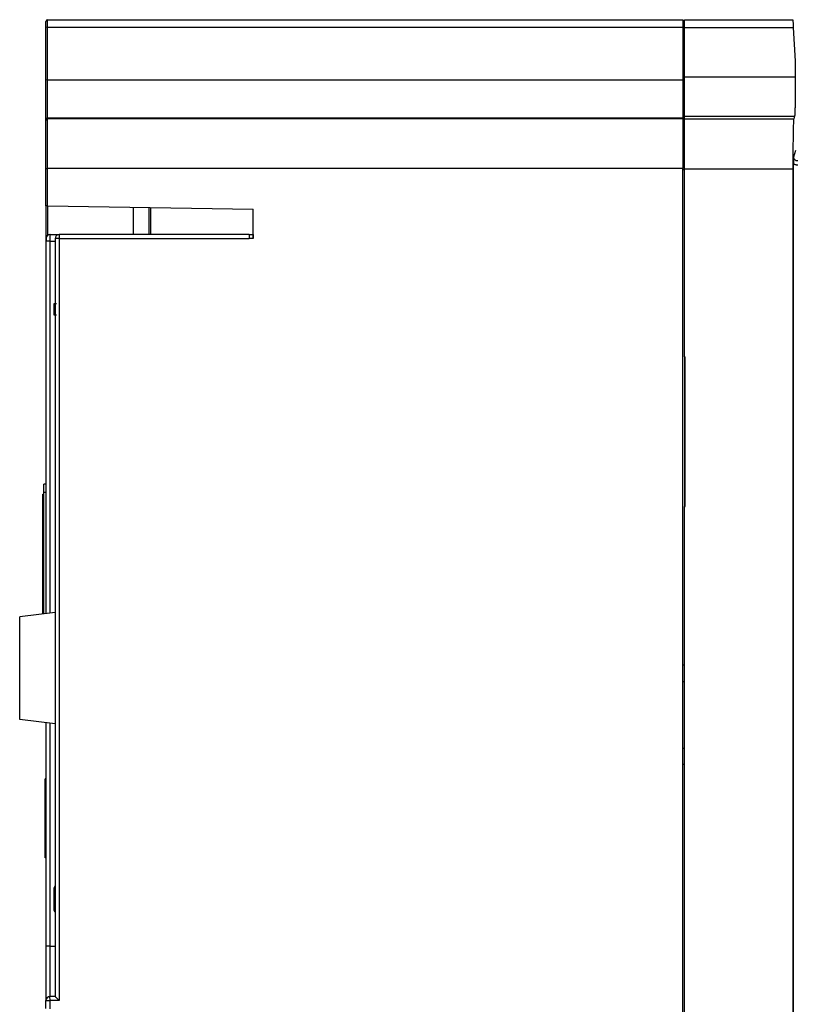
# Model space of a CAD drawing. Header units: inches. Extents: x 172 to 318, y 15 to 201.
# Tile 5 of 6: x 172 to 246, y 106 to 201. Entities that reach past the tile are written whole.
import ezdxf

# ---------------------------------------------------------------- set-up
doc = ezdxf.new("R2010")
doc.units = ezdxf.units.IN
doc.header["$MEASUREMENT"] = 0

# ---------------------------------------------------------------- blocks, each defined once
blk = doc.blocks.new('block 9')
at = {"color": 7, "lineweight": 25}
blk.add_open_spline([(175.107, 117.55), (175.057, 117.504), (175.028, 117.44), (175.028, 117.373)], degree=3, dxfattribs=at)
blk = doc.blocks.new('block 10')
at = {"color": 7, "lineweight": 25}
blk.add_open_spline([(175.028, 115.217), (175.028, 115.149), (175.057, 115.084), (175.108, 115.039)], degree=3, dxfattribs=at)
blk = doc.blocks.new('block 25')
at = {"color": 7, "lineweight": 25}
blk.add_open_spline([(174.258, 179.925), (174.258, 179.919), (174.257, 179.913), (174.257, 179.894), (174.257, 179.876), (174.257, 179.846), (174.257, 179.81), (174.257, 179.773), (174.257, 179.73), (174.257, 179.683), (174.257, 179.636), (174.257, 179.586), (174.256, 179.535)], degree=3, knots=[0, 0, 0, 0, 1, 1, 1, 2, 2, 2, 3, 3, 3, 4, 4, 4, 4], dxfattribs=at)
blk = doc.blocks.new('block 34')
at = {"color": 7, "lineweight": 25}
blk.add_lwpolyline([(235.589, 67.615), (235.589, 154.015)], dxfattribs=at)
blk = doc.blocks.new('block 35')
at = {"color": 7, "lineweight": 25}
blk.add_lwpolyline([(235.589, 154.015), (235.632, 154.015)], dxfattribs=at)
blk = doc.blocks.new('block 36')
at = {"color": 7, "lineweight": 25}
blk.add_lwpolyline([(235.632, 154.015), (235.632, 168.415)], dxfattribs=at)
blk = doc.blocks.new('block 37')
at = {"color": 7, "lineweight": 25}
blk.add_lwpolyline([(235.589, 168.415), (235.632, 168.415)], dxfattribs=at)
blk = doc.blocks.new('block 38')
at = {"color": 7, "lineweight": 25}
blk.add_lwpolyline([(235.589, 168.415), (235.589, 186.492)], dxfattribs=at)
blk = doc.blocks.new('block 39')
at = {"color": 7, "lineweight": 25}
blk.add_lwpolyline([(235.589, 186.492), (245.988, 186.492)], dxfattribs=at)
blk = doc.blocks.new('block 40')
at = {"color": 7, "lineweight": 25}
blk.add_lwpolyline([(245.988, 186.492), (245.988, 33.615)], dxfattribs=at)
blk = doc.blocks.new('block 42')
at = {"color": 7, "lineweight": 25}
blk.add_lwpolyline([(235.589, 191.285), (246.068, 191.285)], dxfattribs=at)
blk = doc.blocks.new('block 43')
at = {"color": 7, "lineweight": 25}
blk.add_open_spline([(246.068, 191.285), (246.067, 191.281), (246.066, 191.277), (246.065, 191.271), (246.063, 191.265), (246.062, 191.258), (246.061, 191.249), (246.06, 191.24), (246.059, 191.23), (246.058, 191.219), (246.057, 191.208), (246.055, 191.195), (246.054, 191.181), (246.053, 191.167), (246.052, 191.152), (246.051, 191.136), (246.05, 191.12), (246.049, 191.102), (246.048, 191.083), (246.047, 191.064), (246.046, 191.043), (246.045, 191.022), (246.044, 191), (246.043, 190.977), (246.041, 190.953), (246.04, 190.929), (246.039, 190.903), (246.038, 190.877), (246.037, 190.85), (246.036, 190.822), (246.035, 190.793), (246.031, 190.666), (246.026, 190.518), (246.023, 190.35), (246.018, 190.184), (246.015, 189.999), (246.012, 189.796), (246.008, 189.594), (246.005, 189.374), (246.003, 189.142), (246, 188.905), (245.997, 188.655), (245.995, 188.396), (245.995, 188.277), (245.994, 188.155), (245.993, 188.032), (245.992, 187.91), (245.992, 187.785), (245.991, 187.66), (245.99, 187.534), (245.99, 187.407), (245.99, 187.279), (245.989, 187.15), (245.989, 187.02), (245.989, 186.89), (245.989, 186.757), (245.989, 186.625), (245.988, 186.492)], degree=3, knots=[0, 0, 0, 0, 1, 1, 1, 2, 2, 2, 3, 3, 3, 4, 4, 4, 5, 5, 5, 6, 6, 6, 7, 7, 7, 8, 8, 8, 9, 9, 9, 10, 10, 10, 11, 11, 11, 12, 12, 12, 13, 13, 13, 14, 14, 14, 15, 15, 15, 16, 16, 16, 17, 17, 17, 18, 18, 18, 19, 19, 19, 19], dxfattribs=at)
blk = doc.blocks.new('block 44')
at = {"color": 7, "lineweight": 25}
blk.add_lwpolyline([(235.589, 186.492), (235.589, 191.285)], dxfattribs=at)
blk = doc.blocks.new('block 45')
at = {"color": 7, "lineweight": 25}
blk.add_lwpolyline([(246.155, 191.546), (246.068, 191.285)], dxfattribs=at)
blk = doc.blocks.new('block 46')
at = {"color": 7, "lineweight": 25}
blk.add_open_spline([(246.221, 195.332), (246.221, 195.272), (246.221, 195.214), (246.221, 195.155), (246.221, 195.096), (246.221, 195.038), (246.22, 194.98), (246.22, 194.923), (246.22, 194.865), (246.22, 194.808), (246.22, 194.751), (246.22, 194.694), (246.219, 194.638), (246.219, 194.582), (246.219, 194.526), (246.219, 194.47), (246.218, 194.415), (246.218, 194.359), (246.218, 194.305), (246.217, 194.25), (246.217, 194.195), (246.216, 194.141), (246.216, 194.087), (246.216, 194.034), (246.215, 193.98), (246.215, 193.927), (246.215, 193.874), (246.214, 193.822), (246.212, 193.616), (246.211, 193.417), (246.208, 193.231), (246.206, 193.046), (246.203, 192.872), (246.201, 192.712), (246.198, 192.553), (246.195, 192.406), (246.191, 192.276), (246.188, 192.144), (246.185, 192.028), (246.181, 191.929), (246.18, 191.884), (246.178, 191.842), (246.176, 191.805), (246.174, 191.767), (246.173, 191.734), (246.171, 191.704), (246.169, 191.675), (246.168, 191.649), (246.166, 191.628), (246.164, 191.606), (246.162, 191.588), (246.16, 191.575), (246.159, 191.562), (246.157, 191.554), (246.155, 191.546)], degree=3, knots=[0, 0, 0, 0, 1, 1, 1, 2, 2, 2, 3, 3, 3, 4, 4, 4, 5, 5, 5, 6, 6, 6, 7, 7, 7, 8, 8, 8, 9, 9, 9, 10, 10, 10, 11, 11, 11, 12, 12, 12, 13, 13, 13, 14, 14, 14, 15, 15, 15, 16, 16, 16, 17, 17, 17, 18, 18, 18, 18], dxfattribs=at)
blk = doc.blocks.new('block 47')
at = {"color": 7, "lineweight": 25}
blk.add_lwpolyline([(246.222, 196.815), (246.221, 195.332)], dxfattribs=at)
blk = doc.blocks.new('block 50')
at = {"color": 7, "lineweight": 25}
blk.add_lwpolyline([(246.065, 187.636), (246.279, 188.278)], dxfattribs=at)
blk = doc.blocks.new('block 51')
at = {"color": 7, "lineweight": 25}
blk.add_open_spline([(246.065, 187.636), (246.065, 187.608), (246.064, 187.581), (246.064, 187.553), (246.063, 187.526), (246.063, 187.499), (246.062, 187.471), (246.062, 187.443), (246.061, 187.414), (246.061, 187.384), (246.061, 187.357), (246.061, 187.33), (246.06, 187.301), (246.06, 187.265), (246.059, 187.228), (246.059, 187.188), (246.059, 187.149), (246.058, 187.109), (246.058, 187.067), (246.058, 187.028), (246.058, 186.987), (246.058, 186.946)], degree=3, knots=[0, 0, 0, 0, 1, 1, 1, 2, 2, 2, 3, 3, 3, 4, 4, 4, 5, 5, 5, 6, 6, 6, 7, 7, 7, 7], dxfattribs=at)
blk = doc.blocks.new('block 52')
at = {"color": 7, "lineweight": 25}
blk.add_lwpolyline([(246.058, 32.815), (246.058, 186.946)], dxfattribs=at)
blk = doc.blocks.new('block 59')
at = {"color": 7, "lineweight": 25}
blk.add_lwpolyline([(174.389, 182.937), (194.149, 182.592)], dxfattribs=at)
blk = doc.blocks.new('block 60')
at = {"color": 7, "lineweight": 25}
blk.add_lwpolyline([(174.389, 182.937), (174.389, 186.498)], dxfattribs=at)
blk = doc.blocks.new('block 61')
at = {"color": 7, "lineweight": 25}
blk.add_lwpolyline([(235.429, 186.498), (174.389, 186.498)], dxfattribs=at)
blk = doc.blocks.new('block 62')
at = {"color": 7, "lineweight": 25}
blk.add_lwpolyline([(235.429, 33.615), (235.429, 186.498)], dxfattribs=at)
blk = doc.blocks.new('block 78')
at = {"color": 7, "lineweight": 25}
blk.add_lwpolyline([(174.628, 105.771), (174.628, 106.543)], dxfattribs=at)
blk = doc.blocks.new('block 79')
at = {"color": 7, "lineweight": 25}
blk.add_lwpolyline([(175.509, 106.558), (174.628, 106.543)], dxfattribs=at)
blk = doc.blocks.new('block 80')
at = {"color": 7, "lineweight": 25}
blk.add_lwpolyline([(175.509, 179.775), (175.509, 106.558)], dxfattribs=at)
blk = doc.blocks.new('block 81')
at = {"color": 7, "lineweight": 25}
blk.add_lwpolyline([(175.509, 179.775), (193.749, 179.775)], dxfattribs=at)
blk = doc.blocks.new('block 82')
at = {"color": 7, "lineweight": 25}
blk.add_lwpolyline([(194.149, 179.775), (193.749, 179.775)], dxfattribs=at)
blk = doc.blocks.new('block 83')
at = {"color": 7, "lineweight": 25}
blk.add_lwpolyline([(194.149, 179.775), (194.149, 182.592)], dxfattribs=at)
blk = doc.blocks.new('block 84')
at = {"color": 7, "lineweight": 25}
blk.add_lwpolyline([(174.228, 182.94), (174.228, 186.498)], dxfattribs=at)
blk = doc.blocks.new('block 85')
at = {"color": 7, "lineweight": 25}
blk.add_lwpolyline([(174.228, 186.498), (174.389, 186.498)], dxfattribs=at)
blk = doc.blocks.new('block 86')
at = {"color": 7, "lineweight": 25}
blk.add_open_spline([(174.389, 182.937), (174.372, 182.938), (174.356, 182.938), (174.34, 182.938), (174.326, 182.939), (174.312, 182.939), (174.3, 182.939), (174.288, 182.939), (174.278, 182.939), (174.268, 182.939), (174.259, 182.94), (174.252, 182.94), (174.246, 182.94), (174.24, 182.94), (174.236, 182.94), (174.233, 182.94), (174.23, 182.94), (174.229, 182.94), (174.228, 182.94)], degree=3, knots=[0, 0, 0, 0, 1, 1, 1, 2, 2, 2, 3, 3, 3, 4, 4, 4, 5, 5, 5, 6, 6, 6, 6], dxfattribs=at)
blk = doc.blocks.new('block 94')
at = {"color": 7, "lineweight": 25}
blk.add_lwpolyline([(174.228, 105.775), (174.228, 106.543)], dxfattribs=at)
blk = doc.blocks.new('block 95')
at = {"color": 7, "lineweight": 25}
blk.add_lwpolyline([(174.228, 106.543), (174.628, 106.543)], dxfattribs=at)
blk = doc.blocks.new('block 97')
at = {"color": 7, "lineweight": 25}
blk.add_lwpolyline([(175.109, 179.775), (175.109, 106.951)], dxfattribs=at)
blk = doc.blocks.new('block 98')
at = {"color": 7, "lineweight": 25}
blk.add_lwpolyline([(175.509, 179.775), (175.109, 179.775)], dxfattribs=at)
blk = doc.blocks.new('block 99')
at = {"color": 7, "lineweight": 25}
blk.add_open_spline([(175.109, 106.951), (175.109, 106.951), (175.109, 106.95), (175.11, 106.949), (175.111, 106.948), (175.114, 106.946), (175.116, 106.944), (175.118, 106.941), (175.121, 106.938), (175.125, 106.935), (175.129, 106.931), (175.133, 106.927), (175.138, 106.922), (175.148, 106.912), (175.16, 106.901), (175.173, 106.887), (175.188, 106.873), (175.205, 106.856), (175.223, 106.839), (175.241, 106.821), (175.26, 106.802), (175.28, 106.783), (175.302, 106.761), (175.326, 106.737), (175.351, 106.713), (175.372, 106.693), (175.393, 106.671), (175.415, 106.65), (175.446, 106.62), (175.477, 106.589), (175.509, 106.558)], degree=3, knots=[0, 0, 0, 0, 1, 1, 1, 2, 2, 2, 3, 3, 3, 4, 4, 4, 5, 5, 5, 6, 6, 6, 7, 7, 7, 8, 8, 8, 9, 9, 9, 10, 10, 10, 10], dxfattribs=at)
blk = doc.blocks.new('block 100')
at = {"color": 7, "lineweight": 25}
blk.add_lwpolyline([(174.628, 106.543), (174.622, 106.943)], dxfattribs=at)
blk = doc.blocks.new('block 101')
at = {"color": 7, "lineweight": 25}
blk.add_lwpolyline([(175.109, 106.951), (174.622, 106.943)], dxfattribs=at)
blk = doc.blocks.new('block 105')
at = {"color": 7, "lineweight": 25}
blk.add_lwpolyline([(174.389, 186.498), (174.389, 191.297)], dxfattribs=at)
blk = doc.blocks.new('block 106')
at = {"color": 7, "lineweight": 25}
blk.add_lwpolyline([(235.429, 191.297), (174.389, 191.297)], dxfattribs=at)
blk = doc.blocks.new('block 107')
at = {"color": 7, "lineweight": 25}
blk.add_lwpolyline([(235.429, 191.297), (235.429, 186.498)], dxfattribs=at)
blk = doc.blocks.new('block 108')
at = {"color": 7, "lineweight": 25}
blk.add_lwpolyline([(235.589, 168.415), (235.589, 154.015)], dxfattribs=at)
blk = doc.blocks.new('block 117')
at = {"color": 7, "lineweight": 25}
blk.add_lwpolyline([(175.509, 180.175), (175.509, 179.775)], dxfattribs=at)
blk = doc.blocks.new('block 118')
at = {"color": 7, "lineweight": 25}
blk.add_lwpolyline([(193.749, 180.175), (175.509, 180.175)], dxfattribs=at)
blk = doc.blocks.new('block 119')
at = {"color": 7, "lineweight": 25}
blk.add_lwpolyline([(193.749, 180.175), (193.749, 179.775)], dxfattribs=at)
blk = doc.blocks.new('block 120')
at = {"color": 7, "lineweight": 25}
blk.add_open_spline([(175.509, 180.175), (175.287, 180.175), (175.109, 179.996), (175.109, 179.775)], degree=3, dxfattribs=at)
blk = doc.blocks.new('block 124')
at = {"color": 7, "lineweight": 25}
blk.add_open_spline([(174.622, 106.943), (174.403, 106.939), (174.228, 106.761), (174.228, 106.543)], degree=3, dxfattribs=at)
blk = doc.blocks.new('block 125')
at = {"color": 7, "lineweight": 25}
blk.add_lwpolyline([(174.228, 186.498), (174.228, 191.137)], dxfattribs=at)
blk = doc.blocks.new('block 126')
at = {"color": 7, "lineweight": 25}
blk.add_open_spline([(174.389, 191.297), (174.3, 191.297), (174.228, 191.225), (174.228, 191.137)], degree=3, dxfattribs=at)
blk = doc.blocks.new('block 127')
at = {"color": 7, "lineweight": 25}
blk.add_lwpolyline([(235.429, 137.215), (235.589, 137.212)], dxfattribs=at)
blk = doc.blocks.new('block 128')
at = {"color": 7, "lineweight": 25}
blk.add_lwpolyline([(235.429, 130.815), (235.589, 130.818)], dxfattribs=at)
blk = doc.blocks.new('block 133')
at = {"color": 7, "lineweight": 25}
blk.add_lwpolyline([(235.429, 189.963), (235.589, 189.965)], dxfattribs=at)
blk = doc.blocks.new('block 134')
at = {"color": 7, "lineweight": 25}
blk.add_lwpolyline([(235.429, 186.415), (235.589, 186.415)], dxfattribs=at)
blk = doc.blocks.new('block 136')
at = {"color": 7, "lineweight": 25}
blk.add_lwpolyline([(235.589, 138.784), (235.429, 138.787)], dxfattribs=at)
blk = doc.blocks.new('block 137')
at = {"color": 7, "lineweight": 25}
blk.add_lwpolyline([(235.589, 129.246), (235.429, 129.243)], dxfattribs=at)
blk = doc.blocks.new('block 168')
at = {"color": 7, "lineweight": 25}
blk.add_open_spline([(246.465, 186.835), (246.436, 186.836), (246.407, 186.837), (246.378, 186.84), (246.351, 186.842), (246.323, 186.847), (246.295, 186.853), (246.267, 186.859), (246.24, 186.866), (246.214, 186.875), (246.187, 186.884), (246.16, 186.894), (246.135, 186.906), (246.109, 186.918), (246.084, 186.932), (246.058, 186.946)], degree=3, knots=[0, 0, 0, 0, 1, 1, 1, 2, 2, 2, 3, 3, 3, 4, 4, 4, 5, 5, 5, 5], dxfattribs=at)
blk = doc.blocks.new('block 184')
at = {"color": 7, "lineweight": 25}
blk.add_open_spline([(246.465, 187.235), (246.36, 187.234), (246.256, 187.278), (246.182, 187.352), (246.108, 187.426), (246.065, 187.53), (246.065, 187.636)], degree=3, knots=[0, 0, 0, 0, 1, 1, 1, 2, 2, 2, 2], dxfattribs=at)
blk = doc.blocks.new('block 217')
at = {"color": 7, "lineweight": 25}
blk.add_lwpolyline([(235.589, 191.546), (246.155, 191.546)], dxfattribs=at)
blk = doc.blocks.new('block 218')
at = {"color": 7, "lineweight": 25}
blk.add_lwpolyline([(235.589, 191.285), (235.589, 191.546)], dxfattribs=at)
blk = doc.blocks.new('block 219')
at = {"color": 7, "lineweight": 25}
blk.add_open_spline([(174.389, 191.375), (174.3, 191.375), (174.228, 191.303), (174.228, 191.215)], degree=3, dxfattribs=at)
blk = doc.blocks.new('block 220')
at = {"color": 7, "lineweight": 25}
blk.add_lwpolyline([(174.389, 191.297), (174.389, 191.375)], dxfattribs=at)
blk = doc.blocks.new('block 221')
at = {"color": 7, "lineweight": 25}
blk.add_lwpolyline([(174.228, 191.137), (174.228, 191.215)], dxfattribs=at)
blk = doc.blocks.new('block 222')
at = {"color": 7, "lineweight": 25}
blk.add_lwpolyline([(174.389, 191.375), (235.429, 191.375)], dxfattribs=at)
blk = doc.blocks.new('block 223')
at = {"color": 7, "lineweight": 25}
blk.add_lwpolyline([(235.429, 191.375), (235.429, 191.297)], dxfattribs=at)
blk = doc.blocks.new('block 226')
at = {"color": 7, "lineweight": 25}
blk.add_lwpolyline([(175.109, 133.142), (171.717, 133.558)], dxfattribs=at)
blk = doc.blocks.new('block 227')
at = {"color": 7, "lineweight": 25}
blk.add_lwpolyline([(171.717, 133.558), (171.717, 143.431)], dxfattribs=at)
blk = doc.blocks.new('block 228')
at = {"color": 7, "lineweight": 25}
blk.add_lwpolyline([(175.109, 143.848), (171.717, 143.431)], dxfattribs=at)
blk = doc.blocks.new('block 229')
at = {"color": 7, "lineweight": 25}
blk.add_lwpolyline([(175.028, 116.295), (175.028, 117.373)], dxfattribs=at)
blk = doc.blocks.new('block 230')
at = {"color": 7, "lineweight": 25}
blk.add_lwpolyline([(175.028, 115.217), (175.028, 116.295)], dxfattribs=at)
blk = doc.blocks.new('block 231')
at = {"color": 7, "lineweight": 25}
blk.add_lwpolyline([(193.749, 180.175), (194.145, 180.175)], dxfattribs=at)
blk = doc.blocks.new('block 232')
at = {"color": 7, "lineweight": 25}
blk.add_lwpolyline([(194.145, 180.175), (194.149, 180.175)], dxfattribs=at)
blk = doc.blocks.new('block 234')
at = {"color": 7, "lineweight": 25}
blk.add_lwpolyline([(174.389, 191.375), (174.389, 195.026)], dxfattribs=at)
blk = doc.blocks.new('block 235')
at = {"color": 7, "lineweight": 25}
blk.add_lwpolyline([(174.389, 195.026), (235.429, 195.026)], dxfattribs=at)
blk = doc.blocks.new('block 236')
at = {"color": 7, "lineweight": 25}
blk.add_lwpolyline([(235.429, 195.026), (235.429, 191.375)], dxfattribs=at)
blk = doc.blocks.new('block 237')
at = {"color": 7, "lineweight": 25}
blk.add_open_spline([(174.389, 195.026), (174.335, 195.03), (174.281, 195.025), (174.228, 195.012)], degree=3, dxfattribs=at)
blk = doc.blocks.new('block 238')
at = {"color": 7, "lineweight": 25}
blk.add_lwpolyline([(174.228, 191.215), (174.228, 195.012)], dxfattribs=at)
blk = doc.blocks.new('block 239')
at = {"color": 7, "lineweight": 25}
blk.add_lwpolyline([(235.589, 195.332), (246.221, 195.332)], dxfattribs=at)
blk = doc.blocks.new('block 240')
at = {"color": 7, "lineweight": 25}
blk.add_lwpolyline([(235.589, 191.546), (235.589, 195.332)], dxfattribs=at)
blk = doc.blocks.new('block 241')
at = {"color": 7, "lineweight": 25}
blk.add_lwpolyline([(174.389, 200.084), (235.429, 200.084)], dxfattribs=at)
blk = doc.blocks.new('block 242')
at = {"color": 7, "lineweight": 25}
blk.add_lwpolyline([(174.389, 195.026), (174.389, 200.084)], dxfattribs=at)
blk = doc.blocks.new('block 243')
at = {"color": 7, "lineweight": 25}
blk.add_lwpolyline([(235.429, 200.084), (235.429, 195.026)], dxfattribs=at)
blk = doc.blocks.new('block 244')
at = {"color": 7, "lineweight": 25}
blk.add_open_spline([(174.389, 200.084), (174.335, 200.089), (174.281, 200.084), (174.228, 200.07)], degree=3, dxfattribs=at)
blk = doc.blocks.new('block 245')
at = {"color": 7, "lineweight": 25}
blk.add_lwpolyline([(174.228, 195.012), (174.228, 200.07)], dxfattribs=at)
blk = doc.blocks.new('block 249')
at = {"color": 7, "lineweight": 25}
blk.add_lwpolyline([(235.589, 200.057), (246.028, 200.057)], dxfattribs=at)
blk = doc.blocks.new('block 250')
at = {"color": 7, "lineweight": 25}
blk.add_lwpolyline([(246.028, 200.057), (246.198, 196.814)], dxfattribs=at)
blk = doc.blocks.new('block 251')
at = {"color": 7, "lineweight": 25}
blk.add_lwpolyline([(235.589, 195.332), (235.589, 200.057)], dxfattribs=at)
blk = doc.blocks.new('block 252')
at = {"color": 7, "lineweight": 25}
blk.add_lwpolyline([(235.589, 200.815), (245.988, 200.815)], dxfattribs=at)
blk = doc.blocks.new('block 253')
at = {"color": 7, "lineweight": 25}
blk.add_open_spline([(245.988, 200.815), (245.989, 200.814), (245.989, 200.813), (245.989, 200.81), (245.989, 200.808), (245.989, 200.803), (245.989, 200.797), (245.99, 200.791), (245.99, 200.783), (245.991, 200.774), (245.991, 200.765), (245.992, 200.755), (245.992, 200.743), (245.993, 200.731), (245.994, 200.717), (245.994, 200.703), (245.995, 200.687), (245.996, 200.671), (245.997, 200.653), (245.998, 200.635), (245.999, 200.615), (246, 200.595), (246.002, 200.56), (246.004, 200.521), (246.006, 200.479), (246.008, 200.439), (246.01, 200.396), (246.013, 200.351), (246.015, 200.306), (246.018, 200.259), (246.02, 200.21), (246.023, 200.16), (246.026, 200.108), (246.028, 200.057)], degree=3, knots=[0, 0, 0, 0, 1, 1, 1, 2, 2, 2, 3, 3, 3, 4, 4, 4, 5, 5, 5, 6, 6, 6, 7, 7, 7, 8, 8, 8, 9, 9, 9, 10, 10, 10, 11, 11, 11, 11], dxfattribs=at)
blk = doc.blocks.new('block 254')
at = {"color": 7, "lineweight": 25}
blk.add_lwpolyline([(235.589, 200.057), (235.589, 200.815)], dxfattribs=at)
blk = doc.blocks.new('block 255')
at = {"color": 7, "lineweight": 25}
blk.add_open_spline([(174.389, 200.815), (174.3, 200.815), (174.228, 200.743), (174.228, 200.655)], degree=3, dxfattribs=at)
blk = doc.blocks.new('block 256')
at = {"color": 7, "lineweight": 25}
blk.add_lwpolyline([(174.389, 200.084), (174.389, 200.815)], dxfattribs=at)
blk = doc.blocks.new('block 257')
at = {"color": 7, "lineweight": 25}
blk.add_lwpolyline([(174.228, 200.07), (174.228, 200.655)], dxfattribs=at)
blk = doc.blocks.new('block 258')
at = {"color": 7, "lineweight": 25}
blk.add_lwpolyline([(174.389, 200.815), (235.429, 200.815)], dxfattribs=at)
blk = doc.blocks.new('block 259')
at = {"color": 7, "lineweight": 25}
blk.add_lwpolyline([(235.429, 200.815), (235.429, 200.084)], dxfattribs=at)
blk = doc.blocks.new('block 266')
at = {"color": 7, "lineweight": 25}
blk.add_lwpolyline([(235.589, 198.765), (235.429, 198.763)], dxfattribs=at)
blk = doc.blocks.new('block 267')
at = {"color": 7, "lineweight": 25}
blk.add_lwpolyline([(235.589, 199.565), (235.429, 199.563)], dxfattribs=at)
blk = doc.blocks.new('block 291')
at = {"color": 7, "lineweight": 25}
blk.add_lwpolyline([(175.028, 172.425), (175.028, 173.524)], dxfattribs=at)
blk = doc.blocks.new('block 292')
at = {"color": 7, "lineweight": 25}
blk.add_open_spline([(175.028, 173.524), (175.029, 173.524), (175.03, 173.524), (175.033, 173.525), (175.035, 173.525), (175.04, 173.525), (175.045, 173.525), (175.051, 173.525), (175.058, 173.525), (175.066, 173.526), (175.075, 173.526), (175.085, 173.526), (175.096, 173.527), (175.117, 173.528), (175.142, 173.528), (175.17, 173.529), (175.199, 173.53), (175.229, 173.532), (175.26, 173.533)], degree=3, knots=[0, 0, 0, 0, 1, 1, 1, 2, 2, 2, 3, 3, 3, 4, 4, 4, 5, 5, 5, 6, 6, 6, 6], dxfattribs=at)
blk = doc.blocks.new('block 293')
at = {"color": 7, "lineweight": 25}
blk.add_open_spline([(175.26, 172.417), (175.244, 172.417), (175.229, 172.418), (175.214, 172.419), (175.199, 172.419), (175.184, 172.42), (175.171, 172.42), (175.157, 172.42), (175.144, 172.421), (175.131, 172.421), (175.119, 172.422), (175.107, 172.422), (175.096, 172.423), (175.075, 172.423), (175.056, 172.424), (175.045, 172.424), (175.035, 172.425), (175.032, 172.425), (175.028, 172.425)], degree=3, knots=[0, 0, 0, 0, 1, 1, 1, 2, 2, 2, 3, 3, 3, 4, 4, 4, 5, 5, 5, 6, 6, 6, 6], dxfattribs=at)
blk = doc.blocks.new('block 355')
at = {"color": 7, "lineweight": 25}
blk.add_lwpolyline([(174.622, 111.775), (174.622, 106.943)], dxfattribs=at)
blk = doc.blocks.new('block 356')
at = {"color": 7, "lineweight": 25}
blk.add_lwpolyline([(174.622, 111.775), (175.109, 111.775)], dxfattribs=at)
blk = doc.blocks.new('block 357')
at = {"color": 7, "lineweight": 25}
blk.add_lwpolyline([(174.622, 111.775), (174.228, 111.775)], dxfattribs=at)
blk = doc.blocks.new('block 358')
at = {"color": 7, "lineweight": 25}
blk.add_lwpolyline([(174.228, 111.775), (174.228, 106.543)], dxfattribs=at)
blk = doc.blocks.new('block 359')
at = {"color": 7, "lineweight": 25}
blk.add_lwpolyline([(174.622, 179.535), (175.109, 179.535)], dxfattribs=at)
blk = doc.blocks.new('block 360')
at = {"color": 7, "lineweight": 25}
blk.add_open_spline([(174.628, 180.175), (174.628, 180.174), (174.628, 180.173), (174.628, 180.17), (174.627, 180.168), (174.627, 180.164), (174.627, 180.158), (174.627, 180.152), (174.626, 180.146), (174.626, 180.138), (174.626, 180.13), (174.626, 180.122), (174.625, 180.112), (174.625, 180.102), (174.625, 180.091), (174.625, 180.08), (174.625, 180.068), (174.624, 180.056), (174.624, 180.043), (174.624, 180.03), (174.624, 180.017), (174.624, 180.002), (174.624, 179.988), (174.623, 179.974), (174.623, 179.959), (174.623, 179.944), (174.623, 179.928), (174.623, 179.912), (174.623, 179.897), (174.623, 179.881), (174.623, 179.865), (174.622, 179.849), (174.622, 179.833), (174.622, 179.816), (174.622, 179.8), (174.622, 179.784), (174.622, 179.767), (174.622, 179.751), (174.622, 179.735), (174.622, 179.719), (174.622, 179.703), (174.622, 179.687), (174.622, 179.671), (174.622, 179.655), (174.622, 179.64), (174.622, 179.624), (174.622, 179.609), (174.622, 179.594), (174.622, 179.579), (174.622, 179.564), (174.622, 179.549), (174.622, 179.535)], degree=3, knots=[0, 0, 0, 0, 1, 1, 1, 2, 2, 2, 3, 3, 3, 4, 4, 4, 5, 5, 5, 6, 6, 6, 7, 7, 7, 8, 8, 8, 9, 9, 9, 10, 10, 10, 11, 11, 11, 12, 12, 12, 13, 13, 13, 14, 14, 14, 15, 15, 15, 16, 16, 16, 17, 17, 17, 17], dxfattribs=at)
blk = doc.blocks.new('block 361')
at = {"color": 7, "lineweight": 25}
blk.add_lwpolyline([(174.628, 180.175), (175.509, 180.175)], dxfattribs=at)
blk = doc.blocks.new('block 362')
at = {"color": 7, "lineweight": 25}
blk.add_lwpolyline([(174.622, 179.535), (174.228, 179.535)], dxfattribs=at)
blk = doc.blocks.new('block 363')
at = {"color": 7, "lineweight": 25}
blk.add_open_spline([(174.628, 180.175), (174.408, 180.175), (174.228, 179.996), (174.228, 179.775)], degree=3, dxfattribs=at)
blk = doc.blocks.new('block 364')
at = {"color": 7, "lineweight": 25}
blk.add_open_spline([(174.228, 179.775), (174.228, 179.775), (174.228, 179.764), (174.228, 179.728), (174.228, 179.692), (174.228, 179.628), (174.228, 179.535)], degree=3, knots=[0, 0, 0, 0, 1, 1, 1, 2, 2, 2, 2], dxfattribs=at)
blk = doc.blocks.new('block 365')
at = {"color": 7, "lineweight": 25}
blk.add_lwpolyline([(174.228, 179.535), (174.228, 143.74)], dxfattribs=at)
blk = doc.blocks.new('block 366')
at = {"color": 7, "lineweight": 25}
blk.add_lwpolyline([(174.228, 133.25), (174.228, 111.775)], dxfattribs=at)
blk = doc.blocks.new('block 367')
at = {"color": 7, "lineweight": 25}
blk.add_lwpolyline([(174.029, 143.715), (174.029, 155.375)], dxfattribs=at)
blk = doc.blocks.new('block 368')
at = {"color": 7, "lineweight": 25}
blk.add_lwpolyline([(174.228, 156.175), (174.029, 156.175)], dxfattribs=at)
blk = doc.blocks.new('block 369')
at = {"color": 7, "lineweight": 25}
blk.add_lwpolyline([(174.029, 155.375), (174.029, 156.175)], dxfattribs=at)
blk = doc.blocks.new('block 371')
at = {"color": 7, "lineweight": 25}
blk.add_lwpolyline([(184.149, 180.175), (184.149, 182.767)], dxfattribs=at)
blk = doc.blocks.new('block 374')
at = {"color": 7, "lineweight": 25}
blk.add_lwpolyline([(182.632, 182.793), (182.632, 180.175)], dxfattribs=at)
blk = doc.blocks.new('block 381')
at = {"color": 7, "lineweight": 25}
blk.add_lwpolyline([(174.228, 182.94), (174.228, 179.793)], dxfattribs=at)
blk = doc.blocks.new('block 397')
at = {"color": 7, "lineweight": 25}
blk.add_lwpolyline([(173.948, 152.015), (173.948, 155.215)], dxfattribs=at)
blk = doc.blocks.new('block 398')
at = {"color": 7, "lineweight": 25}
blk.add_lwpolyline([(173.948, 155.215), (174.029, 155.215)], dxfattribs=at)
blk = doc.blocks.new('block 399')
at = {"color": 7, "lineweight": 25}
blk.add_lwpolyline([(173.948, 143.705), (173.948, 152.015)], dxfattribs=at)
blk = doc.blocks.new('block 400')
at = {"color": 7, "lineweight": 25}
blk.add_lwpolyline([(174.228, 127.455), (174.149, 127.456)], dxfattribs=at)
blk = doc.blocks.new('block 401')
at = {"color": 7, "lineweight": 25}
blk.add_lwpolyline([(174.149, 127.456), (174.149, 127.853)], dxfattribs=at)
blk = doc.blocks.new('block 402')
at = {"color": 7, "lineweight": 25}
blk.add_lwpolyline([(174.228, 127.855), (174.149, 127.853)], dxfattribs=at)
blk = doc.blocks.new('block 408')
at = {"color": 7, "lineweight": 25}
blk.add_lwpolyline([(174.228, 120.255), (174.149, 120.256)], dxfattribs=at)
blk = doc.blocks.new('block 409')
at = {"color": 7, "lineweight": 25}
blk.add_lwpolyline([(174.149, 120.256), (174.149, 127.456)], dxfattribs=at)
blk = doc.blocks.new('block 466')
at = {"color": 253, "lineweight": 25}
blk.add_lwpolyline([(175.028, 116.295), (175.109, 116.295)], dxfattribs=at)
blk = doc.blocks.new('block 467')
at = {"color": 253, "lineweight": 25}
blk.add_lwpolyline([(194.145, 180.175), (194.145, 179.775)], dxfattribs=at)
blk = doc.blocks.new('block 468')
at = {"color": 253, "lineweight": 25}
blk.add_lwpolyline([(235.429, 195.215), (235.589, 195.215)], dxfattribs=at)
blk = doc.blocks.new('block 476')
at = {"color": 253, "lineweight": 25}
blk.add_lwpolyline([(174.622, 179.535), (174.622, 143.788)], dxfattribs=at)
blk = doc.blocks.new('block 477')
at = {"color": 253, "lineweight": 25}
blk.add_lwpolyline([(174.622, 133.202), (174.622, 111.775)], dxfattribs=at)
blk = doc.blocks.new('block 478')
at = {"color": 253, "lineweight": 25}
blk.add_lwpolyline([(174.228, 155.375), (174.029, 155.375)], dxfattribs=at)
blk = doc.blocks.new('block 479')
at = {"color": 253, "lineweight": 25}
blk.add_lwpolyline([(184.306, 180.175), (184.306, 182.764)], dxfattribs=at)
blk = doc.blocks.new('block 483')
at = {"color": 253, "lineweight": 25}
blk.add_lwpolyline([(174.38, 182.937), (174.38, 180.088)], dxfattribs=at)
blk = doc.blocks.new('block 486')
at = {"color": 253, "lineweight": 25}
blk.add_lwpolyline([(173.948, 152.015), (174.029, 152.015)], dxfattribs=at)

msp = doc.modelspace()

# ---------------------------------------------------------------- block references
for name in ['block 255', 'block 257', 'block 256', 'block 258', 'block 259', 'block 252', 'block 254', 'block 253', 'block 244', 'block 245', 'block 241', 'block 242', 'block 243', 'block 249', 'block 251', 'block 250', 'block 267', 'block 266', 'block 47', 'block 237', 'block 238', 'block 234', 'block 235', 'block 468', 'block 236', 'block 239', 'block 240', 'block 46', 'block 219', 'block 126', 'block 221', 'block 220', 'block 222', 'block 105', 'block 106', 'block 223', 'block 107', 'block 217', 'block 218', 'block 42', 'block 44', 'block 43', 'block 45', 'block 125', 'block 133', 'block 51', 'block 50', 'block 184', 'block 84', 'block 85', 'block 60', 'block 61', 'block 62', 'block 134', 'block 38', 'block 39', 'block 40', 'block 52', 'block 168', 'block 86', 'block 381', 'block 483', 'block 59', 'block 374', 'block 371', 'block 479', 'block 83', 'block 363', 'block 25', 'block 360', 'block 361', 'block 120', 'block 117', 'block 118', 'block 119', 'block 231', 'block 232', 'block 467', 'block 364', 'block 362', 'block 365', 'block 359', 'block 476', 'block 97', 'block 98', 'block 80', 'block 81', 'block 82', 'block 292', 'block 291', 'block 293', 'block 37', 'block 108', 'block 36', 'block 368', 'block 369', 'block 397', 'block 398', 'block 367', 'block 478', 'block 34', 'block 35', 'block 399', 'block 486', 'block 228', 'block 227', 'block 136', 'block 127', 'block 226', 'block 366', 'block 477', 'block 128', 'block 137', 'block 402', 'block 401', 'block 400', 'block 409', 'block 408', 'block 9', 'block 229', 'block 230', 'block 466', 'block 10', 'block 357', 'block 358', 'block 355', 'block 356', 'block 124', 'block 101', 'block 100', 'block 99', 'block 94', 'block 95', 'block 79', 'block 78']:
    msp.add_blockref(name, (0, 0))

doc.saveas('drawing.dxf')
